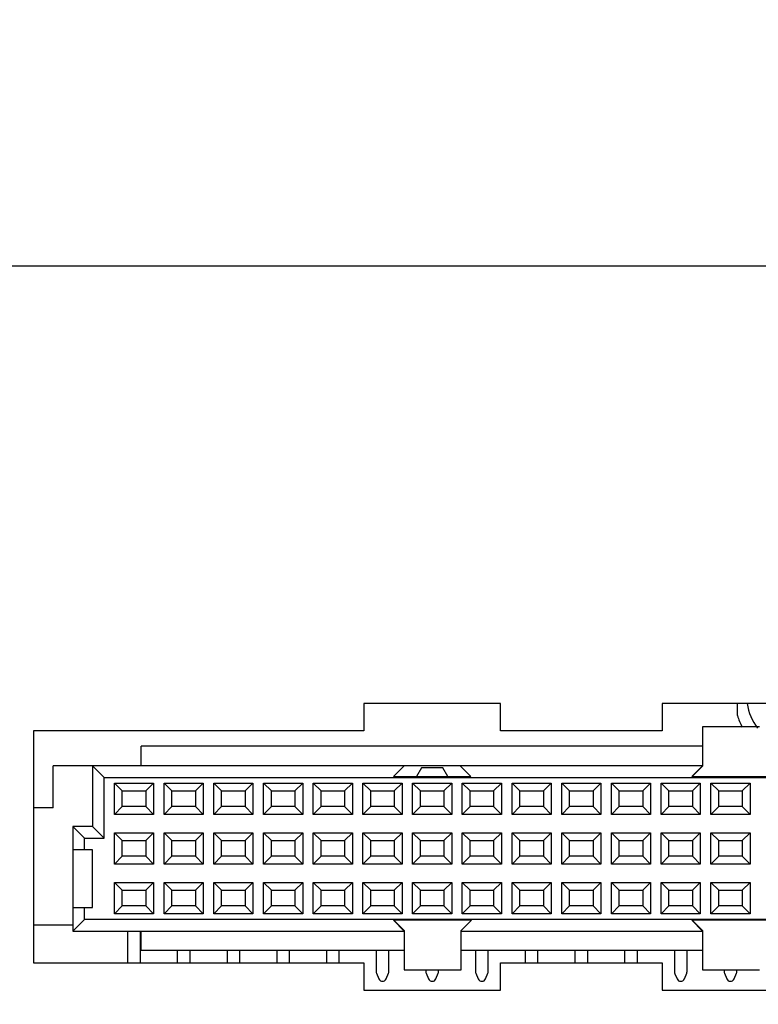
# Model space of a CAD drawing. Header units: inches. Extents: x 0 to 34, y 0 to 22.
# Tile 10 of 35: x 10.8 to 12.3, y 15.1 to 17.1. Entities that reach past the tile are written whole.
import ezdxf

# ---------------------------------------------------------------- set-up
doc = ezdxf.new("R2010")
doc.units = ezdxf.units.IN
doc.header["$LTSCALE"] = 1.87
doc.header["$MEASUREMENT"] = 0
doc.layers.get('0').update_dxf_attribs({"linetype": 'CONTINUOUS'})
doc.layers.add('02___PRT_ALL_AXES', color=7, linetype='CONTINUOUS')
doc.layers.add('DIMENSIONS', color=7, linetype='CONTINUOUS')
doc.styles.get("Standard").update_dxf_attribs({"font": 'txt', "width": 0.8})
doc.dimstyles.new('DIMSTYLE_2', dxfattribs={"dimtxt": 0.125, "dimasz": 0.18, "dimexe": 0.125, "dimexo": 0.0625, "dimgap": 0.03125, "dimtad": 0, "dimtih": 1, "dimtoh": 1, "dimdec": 3, "dimzin": 4, "dimdsep": 46, "dimtxsty": 'STANDARD', "dimblk": '_FILLED', "dimblk1": '_FILLED', "dimblk2": '_FILLED', "dimcen": 0.09, "dimadec": 0, "dimazin": 0, "dimtp": 0.001, "dimtm": 0.001, "dimtfac": 1, "dimtdec": 3, "dimtofl": 0, "dimtmove": 0, "dimatfit": 3, "dimldrblk": '_FILLED', "dimfxl": 1, "dimtolj": 1, "dimtzin": 4, "dimarcsym": 0})

# ---------------------------------------------------------------- blocks, each defined once
blk = doc.blocks.new('*D14')
at = {"layer": 'DIMENSIONS', "color": 2, "linetype": 'CONTINUOUS'}
blk.add_line((9.3482, 15.4123), (9.3482, 14.1538), dxfattribs=at)
at = {"layer": 'DIMENSIONS', "color": 2, "linetype": 'CONTINUOUS', "insert": (9.2857, 14.0913), "char_height": 0.125, "width": 1.525, "attachment_point": 3, "rotation": 90, "line_spacing_factor": 0.9}
blk.add_mtext('12.769{\\Ftxt.shx;\\W1.000000;\\H0.125000; }[324.33]', dxfattribs=at)
blk = doc.blocks.new('_FILLED')
at = {"color": 0, "linetype": 'BYBLOCK'}
blk.add_solid([(0, 0), (-1, 0.174), (-1, -0.174)], dxfattribs=at)
blk = doc.blocks.new('*D15')
at = {"layer": 'DIMENSIONS', "color": 2, "linetype": 'CONTINUOUS'}
blk.add_line((5.6172, 16.2188), (5.6172, 17.2588), dxfattribs=at)
at = {"layer": 'DIMENSIONS', "color": 2, "linetype": 'CONTINUOUS', "insert": (5.5547, 17.3213), "char_height": 0.125, "width": 1.425, "attachment_point": 1, "rotation": 90, "line_spacing_factor": 0.9}
blk.add_mtext('16.500{\\Ftxt.shx;\\W1.000000;\\H0.125000; }[419.1]', dxfattribs=at)
blk = doc.blocks.new('*D18')
at = {"layer": 'DIMENSIONS', "color": 2, "linetype": 'CONTINUOUS'}
blk.add_line((7.1172, 15.1936), (7.1172, 14.1538), dxfattribs=at)
at = {"layer": 'DIMENSIONS', "color": 2, "linetype": 'CONTINUOUS', "insert": (7.0547, 14.0913), "char_height": 0.125, "width": 1.225, "attachment_point": 3, "rotation": 90, "line_spacing_factor": 0.9}
blk.add_mtext('15.000{\\Ftxt.shx;\\W1.000000;\\H0.125000; }[381]', dxfattribs=at)

msp = doc.modelspace()

# ---------------------------------------------------------------- linework, layer by layer
at = {"color": 7, "linetype": 'CONTINUOUS'}
for p, q in [((3.3047, 16.5713), (21.9297, 16.5713)), ((11.5297, 15.6908), (11.5297, 15.6358)), ((11.8047, 15.6908), (11.5297, 15.6908)), ((11.8047, 15.6358), (11.8047, 15.6908)), ((12.1297, 15.6908), (12.1297, 15.6358)), ((12.4047, 15.6908), (12.1297, 15.6908)), ((12.2812, 15.6663), (12.2812, 15.6908)), ((12.2109, 15.6433), (12.2109, 15.5642)), ((12.3255, 15.6433), (12.2109, 15.6433)), ((10.8652, 15.6358), (10.8652, 15.1688)), ((11.5297, 15.6358), (10.8652, 15.6358)), ((12.1297, 15.6358), (11.8047, 15.6358)), ((11.0818, 15.5652), (11.0818, 15.6045)), ((12.2109, 15.6045), (11.0818, 15.6045)), ((10.9046, 15.4805), (10.9046, 15.5652)), ((12.2109, 15.5652), (10.9046, 15.5652)), ((10.9834, 15.5652), (10.9834, 15.4431)), ((10.9834, 15.5652), (11.007, 15.5416)), ((11.6109, 15.5652), (11.5893, 15.5435)), ((11.646, 15.5612), (11.6357, 15.5435)), ((11.6885, 15.5612), (11.646, 15.5612)), ((11.6987, 15.5435), (11.6885, 15.5612)), ((11.7452, 15.5435), (11.7235, 15.5652)), ((12.2109, 15.5652), (12.1893, 15.5435)), ((12.2109, 15.5642), (12.1902, 15.5435)), ((11.007, 15.4195), (11.007, 15.5416)), ((11.007, 15.5416), (14.2275, 15.5416)), ((11.5893, 15.5435), (11.7452, 15.5435)), ((12.1893, 15.5435), (12.3462, 15.5435)), ((11.0278, 15.4673), (11.0278, 15.5303)), ((11.0436, 15.5146), (11.0278, 15.5303)), ((11.0278, 15.5303), (11.1066, 15.5303)), ((11.0908, 15.5146), (11.1066, 15.5303)), ((11.1066, 15.5303), (11.1066, 15.4673)), ((11.1278, 15.4673), (11.1278, 15.5303)), ((11.1436, 15.5146), (11.1278, 15.5303)), ((11.1278, 15.5303), (11.2066, 15.5303)), ((11.1908, 15.5146), (11.2066, 15.5303)), ((11.2066, 15.5303), (11.2066, 15.4673)), ((11.2278, 15.4673), (11.2278, 15.5303)), ((11.2436, 15.5146), (11.2278, 15.5303)), ((11.2278, 15.5303), (11.3066, 15.5303)), ((11.2908, 15.5146), (11.3066, 15.5303)), ((11.3066, 15.5303), (11.3066, 15.4673)), ((11.3278, 15.4673), (11.3278, 15.5303)), ((11.3436, 15.5146), (11.3278, 15.5303)), ((11.3278, 15.5303), (11.4066, 15.5303)), ((11.3908, 15.5146), (11.4066, 15.5303)), ((11.4066, 15.5303), (11.4066, 15.4673)), ((11.4278, 15.4673), (11.4278, 15.5303)), ((11.4436, 15.5146), (11.4278, 15.5303)), ((11.4278, 15.5303), (11.5066, 15.5303)), ((11.4908, 15.5146), (11.5066, 15.5303)), ((11.5066, 15.5303), (11.5066, 15.4673)), ((11.5278, 15.4673), (11.5278, 15.5303)), ((11.5436, 15.5146), (11.5278, 15.5303)), ((11.5278, 15.5303), (11.6066, 15.5303)), ((11.5908, 15.5146), (11.6066, 15.5303)), ((11.6066, 15.5303), (11.6066, 15.4673)), ((11.6278, 15.4673), (11.6278, 15.5303)), ((11.6436, 15.5146), (11.6278, 15.5303)), ((11.6278, 15.5303), (11.7066, 15.5303)), ((11.6908, 15.5146), (11.7066, 15.5303)), ((11.7066, 15.5303), (11.7066, 15.4673)), ((11.7278, 15.4673), (11.7278, 15.5303)), ((11.7436, 15.5146), (11.7278, 15.5303)), ((11.7278, 15.5303), (11.8066, 15.5303)), ((11.7908, 15.5146), (11.8066, 15.5303)), ((11.8066, 15.5303), (11.8066, 15.4673)), ((11.8278, 15.4673), (11.8278, 15.5303)), ((11.8436, 15.5146), (11.8278, 15.5303)), ((11.8278, 15.5303), (11.9066, 15.5303)), ((11.8908, 15.5146), (11.9066, 15.5303)), ((11.9066, 15.5303), (11.9066, 15.4673)), ((11.9278, 15.4673), (11.9278, 15.5303)), ((11.9436, 15.5146), (11.9278, 15.5303)), ((11.9278, 15.5303), (12.0066, 15.5303)), ((11.9908, 15.5146), (12.0066, 15.5303)), ((12.0066, 15.5303), (12.0066, 15.4673)), ((12.0278, 15.4673), (12.0278, 15.5303)), ((12.0278, 15.5303), (12.1066, 15.5303)), ((12.0436, 15.5146), (12.0278, 15.5303)), ((12.0908, 15.5146), (12.1066, 15.5303)), ((12.1066, 15.5303), (12.1066, 15.4673)), ((12.1278, 15.4673), (12.1278, 15.5303)), ((12.1278, 15.5303), (12.2066, 15.5303)), ((12.1436, 15.5146), (12.1278, 15.5303)), ((12.1908, 15.5146), (12.2066, 15.5303)), ((12.2066, 15.5303), (12.2066, 15.4673)), ((12.2278, 15.4673), (12.2278, 15.5303)), ((12.2278, 15.5303), (12.3066, 15.5303)), ((12.2436, 15.5146), (12.2278, 15.5303)), ((12.2908, 15.5146), (12.3066, 15.5303)), ((12.3066, 15.5303), (12.3066, 15.4673)), ((11.0436, 15.4831), (11.0436, 15.5146)), ((11.0436, 15.5146), (11.0908, 15.5146)), ((11.0908, 15.5146), (11.0908, 15.4831)), ((11.1436, 15.4831), (11.1436, 15.5146)), ((11.1436, 15.5146), (11.1908, 15.5146)), ((11.1908, 15.5146), (11.1908, 15.4831)), ((11.2436, 15.4831), (11.2436, 15.5146)), ((11.2436, 15.5146), (11.2908, 15.5146)), ((11.2908, 15.5146), (11.2908, 15.4831)), ((11.3436, 15.4831), (11.3436, 15.5146)), ((11.3436, 15.5146), (11.3908, 15.5146)), ((11.3908, 15.5146), (11.3908, 15.4831)), ((11.4436, 15.4831), (11.4436, 15.5146)), ((11.4436, 15.5146), (11.4908, 15.5146)), ((11.4908, 15.5146), (11.4908, 15.4831)), ((11.5436, 15.4831), (11.5436, 15.5146)), ((11.5436, 15.5146), (11.5908, 15.5146)), ((11.5908, 15.5146), (11.5908, 15.4831)), ((11.6436, 15.4831), (11.6436, 15.5146)), ((11.6436, 15.5146), (11.6908, 15.5146)), ((11.6908, 15.5146), (11.6908, 15.4831)), ((11.7436, 15.4831), (11.7436, 15.5146)), ((11.7436, 15.5146), (11.7908, 15.5146)), ((11.7908, 15.5146), (11.7908, 15.4831)), ((11.8436, 15.4831), (11.8436, 15.5146)), ((11.8436, 15.5146), (11.8908, 15.5146)), ((11.8908, 15.5146), (11.8908, 15.4831)), ((11.9436, 15.4831), (11.9436, 15.5146)), ((11.9436, 15.5146), (11.9908, 15.5146)), ((11.9908, 15.5146), (11.9908, 15.4831)), ((12.0436, 15.4831), (12.0436, 15.5146)), ((12.0436, 15.5146), (12.0908, 15.5146)), ((12.0908, 15.5146), (12.0908, 15.4831)), ((12.1436, 15.4831), (12.1436, 15.5146)), ((12.1436, 15.5146), (12.1908, 15.5146)), ((12.1908, 15.5146), (12.1908, 15.4831)), ((12.2436, 15.4831), (12.2436, 15.5146)), ((12.2436, 15.5146), (12.2908, 15.5146)), ((12.2908, 15.5146), (12.2908, 15.4831)), ((10.9046, 15.4805), (10.8652, 15.4805)), ((11.0436, 15.4831), (11.0278, 15.4673)), ((11.0908, 15.4831), (11.0436, 15.4831)), ((11.0908, 15.4831), (11.1066, 15.4673)), ((11.1436, 15.4831), (11.1278, 15.4673)), ((11.1908, 15.4831), (11.1436, 15.4831)), ((11.1908, 15.4831), (11.2066, 15.4673)), ((11.2436, 15.4831), (11.2278, 15.4673)), ((11.2908, 15.4831), (11.2436, 15.4831)), ((11.2908, 15.4831), (11.3066, 15.4673)), ((11.3436, 15.4831), (11.3278, 15.4673)), ((11.3908, 15.4831), (11.3436, 15.4831)), ((11.3908, 15.4831), (11.4066, 15.4673)), ((11.4436, 15.4831), (11.4278, 15.4673)), ((11.4908, 15.4831), (11.4436, 15.4831)), ((11.4908, 15.4831), (11.5066, 15.4673)), ((11.5436, 15.4831), (11.5278, 15.4673)), ((11.5908, 15.4831), (11.5436, 15.4831)), ((11.5908, 15.4831), (11.6066, 15.4673)), ((11.6436, 15.4831), (11.6278, 15.4673)), ((11.6908, 15.4831), (11.6436, 15.4831)), ((11.6908, 15.4831), (11.7066, 15.4673)), ((11.7436, 15.4831), (11.7278, 15.4673)), ((11.7908, 15.4831), (11.7436, 15.4831)), ((11.7908, 15.4831), (11.8066, 15.4673)), ((11.8436, 15.4831), (11.8278, 15.4673)), ((11.8908, 15.4831), (11.8436, 15.4831)), ((11.8908, 15.4831), (11.9066, 15.4673)), ((11.9436, 15.4831), (11.9278, 15.4673)), ((11.9908, 15.4831), (11.9436, 15.4831)), ((11.9908, 15.4831), (12.0066, 15.4673)), ((12.0436, 15.4831), (12.0278, 15.4673)), ((12.0908, 15.4831), (12.0436, 15.4831)), ((12.0908, 15.4831), (12.1066, 15.4673)), ((12.1436, 15.4831), (12.1278, 15.4673)), ((12.1908, 15.4831), (12.1436, 15.4831)), ((12.1908, 15.4831), (12.2066, 15.4673)), ((12.2436, 15.4831), (12.2278, 15.4673)), ((12.2908, 15.4831), (12.2436, 15.4831)), ((12.2908, 15.4831), (12.3066, 15.4673)), ((11.1066, 15.4673), (11.0278, 15.4673)), ((11.2066, 15.4673), (11.1278, 15.4673)), ((11.3066, 15.4673), (11.2278, 15.4673)), ((11.4066, 15.4673), (11.3278, 15.4673)), ((11.5066, 15.4673), (11.4278, 15.4673)), ((11.6066, 15.4673), (11.5278, 15.4673)), ((11.7066, 15.4673), (11.6278, 15.4673)), ((11.8066, 15.4673), (11.7278, 15.4673)), ((11.9066, 15.4673), (11.8278, 15.4673)), ((12.0066, 15.4673), (11.9278, 15.4673)), ((12.1066, 15.4673), (12.0278, 15.4673)), ((12.2066, 15.4673), (12.1278, 15.4673)), ((12.3066, 15.4673), (12.2278, 15.4673)), ((10.944, 15.4431), (10.944, 15.2325)), ((10.944, 15.4431), (10.9676, 15.4195)), ((10.9834, 15.4431), (10.944, 15.4431)), ((10.9834, 15.4431), (11.007, 15.4195)), ((11.0278, 15.3673), (11.0278, 15.4303)), ((11.0436, 15.4146), (11.0278, 15.4303)), ((11.0278, 15.4303), (11.1066, 15.4303)), ((11.0908, 15.4146), (11.1066, 15.4303)), ((11.1066, 15.4303), (11.1066, 15.3673)), ((11.1278, 15.3673), (11.1278, 15.4303)), ((11.1436, 15.4146), (11.1278, 15.4303)), ((11.1278, 15.4303), (11.2066, 15.4303)), ((11.1908, 15.4146), (11.2066, 15.4303)), ((11.2066, 15.4303), (11.2066, 15.3673)), ((11.2278, 15.3673), (11.2278, 15.4303)), ((11.2436, 15.4146), (11.2278, 15.4303)), ((11.2278, 15.4303), (11.3066, 15.4303)), ((11.2908, 15.4146), (11.3066, 15.4303)), ((11.3066, 15.4303), (11.3066, 15.3673)), ((11.3278, 15.3673), (11.3278, 15.4303)), ((11.3436, 15.4146), (11.3278, 15.4303)), ((11.3278, 15.4303), (11.4066, 15.4303)), ((11.3908, 15.4146), (11.4066, 15.4303)), ((11.4066, 15.4303), (11.4066, 15.3673)), ((11.4278, 15.3673), (11.4278, 15.4303)), ((11.4436, 15.4146), (11.4278, 15.4303)), ((11.4278, 15.4303), (11.5066, 15.4303)), ((11.4908, 15.4146), (11.5066, 15.4303)), ((11.5066, 15.4303), (11.5066, 15.3673)), ((11.5278, 15.3673), (11.5278, 15.4303)), ((11.5436, 15.4146), (11.5278, 15.4303)), ((11.5278, 15.4303), (11.6066, 15.4303)), ((11.5908, 15.4146), (11.6066, 15.4303)), ((11.6066, 15.4303), (11.6066, 15.3673)), ((11.6278, 15.3673), (11.6278, 15.4303)), ((11.6436, 15.4146), (11.6278, 15.4303)), ((11.6278, 15.4303), (11.7066, 15.4303)), ((11.6908, 15.4146), (11.7066, 15.4303)), ((11.7066, 15.4303), (11.7066, 15.3673)), ((11.7278, 15.3673), (11.7278, 15.4303)), ((11.7436, 15.4146), (11.7278, 15.4303)), ((11.7278, 15.4303), (11.8066, 15.4303)), ((11.7908, 15.4146), (11.8066, 15.4303)), ((11.8066, 15.4303), (11.8066, 15.3673)), ((11.8278, 15.3673), (11.8278, 15.4303)), ((11.8436, 15.4146), (11.8278, 15.4303)), ((11.8278, 15.4303), (11.9066, 15.4303)), ((11.8908, 15.4146), (11.9066, 15.4303)), ((11.9066, 15.4303), (11.9066, 15.3673)), ((11.9278, 15.3673), (11.9278, 15.4303)), ((11.9436, 15.4146), (11.9278, 15.4303)), ((11.9278, 15.4303), (12.0066, 15.4303)), ((11.9908, 15.4146), (12.0066, 15.4303)), ((12.0066, 15.4303), (12.0066, 15.3673)), ((12.0278, 15.3673), (12.0278, 15.4303)), ((12.0436, 15.4146), (12.0278, 15.4303)), ((12.0278, 15.4303), (12.1066, 15.4303)), ((12.0908, 15.4146), (12.1066, 15.4303)), ((12.1066, 15.4303), (12.1066, 15.3673)), ((12.1278, 15.3673), (12.1278, 15.4303)), ((12.1278, 15.4303), (12.2066, 15.4303)), ((12.1436, 15.4146), (12.1278, 15.4303)), ((12.1908, 15.4146), (12.2066, 15.4303)), ((12.2066, 15.4303), (12.2066, 15.3673)), ((12.2278, 15.3673), (12.2278, 15.4303)), ((12.2278, 15.4303), (12.3066, 15.4303)), ((12.2436, 15.4146), (12.2278, 15.4303)), ((12.2908, 15.4146), (12.3066, 15.4303)), ((12.3066, 15.4303), (12.3066, 15.3673)), ((10.9676, 15.3959), (10.9676, 15.4195)), ((10.9676, 15.4195), (11.007, 15.4195)), ((11.0436, 15.3831), (11.0436, 15.4146)), ((11.0436, 15.4146), (11.0908, 15.4146)), ((11.0908, 15.4146), (11.0908, 15.3831)), ((11.1436, 15.3831), (11.1436, 15.4146)), ((11.1436, 15.4146), (11.1908, 15.4146)), ((11.1908, 15.4146), (11.1908, 15.3831)), ((11.2436, 15.3831), (11.2436, 15.4146)), ((11.2436, 15.4146), (11.2908, 15.4146)), ((11.2908, 15.4146), (11.2908, 15.3831)), ((11.3436, 15.3831), (11.3436, 15.4146)), ((11.3436, 15.4146), (11.3908, 15.4146)), ((11.3908, 15.4146), (11.3908, 15.3831)), ((11.4436, 15.3831), (11.4436, 15.4146)), ((11.4436, 15.4146), (11.4908, 15.4146)), ((11.4908, 15.4146), (11.4908, 15.3831)), ((11.5436, 15.3831), (11.5436, 15.4146)), ((11.5436, 15.4146), (11.5908, 15.4146)), ((11.5908, 15.4146), (11.5908, 15.3831)), ((11.6436, 15.3831), (11.6436, 15.4146)), ((11.6436, 15.4146), (11.6908, 15.4146)), ((11.6908, 15.4146), (11.6908, 15.3831)), ((11.7436, 15.3831), (11.7436, 15.4146)), ((11.7436, 15.4146), (11.7908, 15.4146)), ((11.7908, 15.4146), (11.7908, 15.3831)), ((11.8436, 15.3831), (11.8436, 15.4146)), ((11.8436, 15.4146), (11.8908, 15.4146)), ((11.8908, 15.4146), (11.8908, 15.3831)), ((11.9436, 15.3831), (11.9436, 15.4146)), ((11.9436, 15.4146), (11.9908, 15.4146)), ((11.9908, 15.4146), (11.9908, 15.3831)), ((12.0436, 15.3831), (12.0436, 15.4146)), ((12.0436, 15.4146), (12.0908, 15.4146)), ((12.0908, 15.4146), (12.0908, 15.3831)), ((12.1436, 15.3831), (12.1436, 15.4146)), ((12.1436, 15.4146), (12.1908, 15.4146)), ((12.1908, 15.4146), (12.1908, 15.3831)), ((12.2436, 15.3831), (12.2436, 15.4146)), ((12.2436, 15.4146), (12.2908, 15.4146)), ((12.2908, 15.4146), (12.2908, 15.3831)), ((10.9834, 15.3959), (10.944, 15.3959)), ((10.9834, 15.2797), (10.9834, 15.3959)), ((11.0436, 15.3831), (11.0278, 15.3673)), ((11.0908, 15.3831), (11.0436, 15.3831)), ((11.0908, 15.3831), (11.1066, 15.3673)), ((11.1436, 15.3831), (11.1278, 15.3673)), ((11.1908, 15.3831), (11.1436, 15.3831)), ((11.1908, 15.3831), (11.2066, 15.3673)), ((11.2436, 15.3831), (11.2278, 15.3673)), ((11.2908, 15.3831), (11.2436, 15.3831)), ((11.2908, 15.3831), (11.3066, 15.3673)), ((11.3436, 15.3831), (11.3278, 15.3673)), ((11.3908, 15.3831), (11.3436, 15.3831)), ((11.3908, 15.3831), (11.4066, 15.3673)), ((11.4436, 15.3831), (11.4278, 15.3673)), ((11.4908, 15.3831), (11.4436, 15.3831)), ((11.4908, 15.3831), (11.5066, 15.3673)), ((11.5436, 15.3831), (11.5278, 15.3673)), ((11.5908, 15.3831), (11.5436, 15.3831)), ((11.5908, 15.3831), (11.6066, 15.3673)), ((11.6436, 15.3831), (11.6278, 15.3673)), ((11.6908, 15.3831), (11.6436, 15.3831)), ((11.6908, 15.3831), (11.7066, 15.3673)), ((11.7436, 15.3831), (11.7278, 15.3673)), ((11.7908, 15.3831), (11.7436, 15.3831)), ((11.7908, 15.3831), (11.8066, 15.3673)), ((11.8436, 15.3831), (11.8278, 15.3673)), ((11.8908, 15.3831), (11.8436, 15.3831)), ((11.8908, 15.3831), (11.9066, 15.3673)), ((11.9436, 15.3831), (11.9278, 15.3673)), ((11.9908, 15.3831), (11.9436, 15.3831)), ((11.9908, 15.3831), (12.0066, 15.3673)), ((12.0436, 15.3831), (12.0278, 15.3673)), ((12.0908, 15.3831), (12.0436, 15.3831)), ((12.0908, 15.3831), (12.1066, 15.3673)), ((12.1436, 15.3831), (12.1278, 15.3673)), ((12.1908, 15.3831), (12.1436, 15.3831)), ((12.1908, 15.3831), (12.2066, 15.3673)), ((12.2436, 15.3831), (12.2278, 15.3673)), ((12.2908, 15.3831), (12.2436, 15.3831)), ((12.2908, 15.3831), (12.3066, 15.3673)), ((11.1066, 15.3673), (11.0278, 15.3673)), ((11.2066, 15.3673), (11.1278, 15.3673)), ((11.3066, 15.3673), (11.2278, 15.3673)), ((11.4066, 15.3673), (11.3278, 15.3673)), ((11.5066, 15.3673), (11.4278, 15.3673)), ((11.6066, 15.3673), (11.5278, 15.3673)), ((11.7066, 15.3673), (11.6278, 15.3673)), ((11.8066, 15.3673), (11.7278, 15.3673)), ((11.9066, 15.3673), (11.8278, 15.3673)), ((12.0066, 15.3673), (11.9278, 15.3673)), ((12.1066, 15.3673), (12.0278, 15.3673)), ((12.2066, 15.3673), (12.1278, 15.3673)), ((12.3066, 15.3673), (12.2278, 15.3673)), ((11.0278, 15.2673), (11.0278, 15.3303)), ((11.0436, 15.3146), (11.0278, 15.3303)), ((11.0278, 15.3303), (11.1066, 15.3303)), ((11.0908, 15.3146), (11.1066, 15.3303)), ((11.1066, 15.3303), (11.1066, 15.2673)), ((11.1278, 15.2673), (11.1278, 15.3303)), ((11.1436, 15.3146), (11.1278, 15.3303)), ((11.1278, 15.3303), (11.2066, 15.3303)), ((11.1908, 15.3146), (11.2066, 15.3303)), ((11.2066, 15.3303), (11.2066, 15.2673)), ((11.2278, 15.2673), (11.2278, 15.3303)), ((11.2436, 15.3146), (11.2278, 15.3303)), ((11.2278, 15.3303), (11.3066, 15.3303)), ((11.2908, 15.3146), (11.3066, 15.3303)), ((11.3066, 15.3303), (11.3066, 15.2673)), ((11.3278, 15.2673), (11.3278, 15.3303)), ((11.3436, 15.3146), (11.3278, 15.3303)), ((11.3278, 15.3303), (11.4066, 15.3303)), ((11.3908, 15.3146), (11.4066, 15.3303)), ((11.4066, 15.3303), (11.4066, 15.2673)), ((11.4278, 15.2673), (11.4278, 15.3303)), ((11.4436, 15.3146), (11.4278, 15.3303)), ((11.4278, 15.3303), (11.5066, 15.3303)), ((11.4908, 15.3146), (11.5066, 15.3303)), ((11.5066, 15.3303), (11.5066, 15.2673)), ((11.5278, 15.2673), (11.5278, 15.3303)), ((11.5436, 15.3146), (11.5278, 15.3303)), ((11.5278, 15.3303), (11.6066, 15.3303)), ((11.5908, 15.3146), (11.6066, 15.3303)), ((11.6066, 15.3303), (11.6066, 15.2673)), ((11.6278, 15.2673), (11.6278, 15.3303)), ((11.6436, 15.3146), (11.6278, 15.3303)), ((11.6278, 15.3303), (11.7066, 15.3303)), ((11.6908, 15.3146), (11.7066, 15.3303)), ((11.7066, 15.3303), (11.7066, 15.2673)), ((11.7278, 15.2673), (11.7278, 15.3303)), ((11.7436, 15.3146), (11.7278, 15.3303)), ((11.7278, 15.3303), (11.8066, 15.3303)), ((11.7908, 15.3146), (11.8066, 15.3303)), ((11.8066, 15.3303), (11.8066, 15.2673)), ((11.8278, 15.2673), (11.8278, 15.3303)), ((11.8436, 15.3146), (11.8278, 15.3303)), ((11.8278, 15.3303), (11.9066, 15.3303)), ((11.8908, 15.3146), (11.9066, 15.3303)), ((11.9066, 15.3303), (11.9066, 15.2673)), ((11.9278, 15.2673), (11.9278, 15.3303)), ((11.9436, 15.3146), (11.9278, 15.3303)), ((11.9278, 15.3303), (12.0066, 15.3303)), ((11.9908, 15.3146), (12.0066, 15.3303)), ((12.0066, 15.3303), (12.0066, 15.2673)), ((12.0278, 15.2673), (12.0278, 15.3303)), ((12.0436, 15.3146), (12.0278, 15.3303)), ((12.0278, 15.3303), (12.1066, 15.3303)), ((12.0908, 15.3146), (12.1066, 15.3303)), ((12.1066, 15.3303), (12.1066, 15.2673)), ((12.1436, 15.3146), (12.1278, 15.3303)), ((12.1278, 15.2673), (12.1278, 15.3303)), ((12.1278, 15.3303), (12.2066, 15.3303)), ((12.1908, 15.3146), (12.2066, 15.3303)), ((12.2066, 15.3303), (12.2066, 15.2673)), ((12.2278, 15.2673), (12.2278, 15.3303)), ((12.2278, 15.3303), (12.3066, 15.3303)), ((12.2436, 15.3146), (12.2278, 15.3303)), ((12.2908, 15.3146), (12.3066, 15.3303)), ((12.3066, 15.3303), (12.3066, 15.2673)), ((11.0436, 15.2831), (11.0436, 15.3146)), ((11.0436, 15.3146), (11.0908, 15.3146)), ((11.0908, 15.3146), (11.0908, 15.2831)), ((11.1436, 15.2831), (11.1436, 15.3146)), ((11.1436, 15.3146), (11.1908, 15.3146)), ((11.1908, 15.3146), (11.1908, 15.2831)), ((11.2436, 15.2831), (11.2436, 15.3146)), ((11.2436, 15.3146), (11.2908, 15.3146)), ((11.2908, 15.3146), (11.2908, 15.2831)), ((11.3436, 15.2831), (11.3436, 15.3146)), ((11.3436, 15.3146), (11.3908, 15.3146)), ((11.3908, 15.3146), (11.3908, 15.2831)), ((11.4436, 15.2831), (11.4436, 15.3146)), ((11.4436, 15.3146), (11.4908, 15.3146)), ((11.4908, 15.3146), (11.4908, 15.2831)), ((11.5436, 15.2831), (11.5436, 15.3146)), ((11.5436, 15.3146), (11.5908, 15.3146)), ((11.5908, 15.3146), (11.5908, 15.2831)), ((11.6436, 15.2831), (11.6436, 15.3146)), ((11.6436, 15.3146), (11.6908, 15.3146)), ((11.6908, 15.3146), (11.6908, 15.2831)), ((11.7436, 15.2831), (11.7436, 15.3146)), ((11.7436, 15.3146), (11.7908, 15.3146)), ((11.7908, 15.3146), (11.7908, 15.2831)), ((11.8436, 15.2831), (11.8436, 15.3146)), ((11.8436, 15.3146), (11.8908, 15.3146)), ((11.8908, 15.3146), (11.8908, 15.2831)), ((11.9436, 15.2831), (11.9436, 15.3146)), ((11.9436, 15.3146), (11.9908, 15.3146)), ((11.9908, 15.3146), (11.9908, 15.2831)), ((12.0436, 15.2831), (12.0436, 15.3146)), ((12.0436, 15.3146), (12.0908, 15.3146)), ((12.0908, 15.3146), (12.0908, 15.2831)), ((12.1436, 15.2831), (12.1436, 15.3146)), ((12.1436, 15.3146), (12.1908, 15.3146)), ((12.1908, 15.3146), (12.1908, 15.2831)), ((12.2436, 15.2831), (12.2436, 15.3146)), ((12.2436, 15.3146), (12.2908, 15.3146)), ((12.2908, 15.3146), (12.2908, 15.2831)), ((11.0436, 15.2831), (11.0278, 15.2673)), ((11.0908, 15.2831), (11.0436, 15.2831)), ((11.0908, 15.2831), (11.1066, 15.2673)), ((11.1436, 15.2831), (11.1278, 15.2673)), ((11.1908, 15.2831), (11.1436, 15.2831)), ((11.1908, 15.2831), (11.2066, 15.2673)), ((11.2436, 15.2831), (11.2278, 15.2673)), ((11.2908, 15.2831), (11.2436, 15.2831)), ((11.2908, 15.2831), (11.3066, 15.2673)), ((11.3436, 15.2831), (11.3278, 15.2673)), ((11.3908, 15.2831), (11.3436, 15.2831)), ((11.3908, 15.2831), (11.4066, 15.2673)), ((11.4436, 15.2831), (11.4278, 15.2673)), ((11.4908, 15.2831), (11.4436, 15.2831)), ((11.4908, 15.2831), (11.5066, 15.2673)), ((11.5436, 15.2831), (11.5278, 15.2673)), ((11.5908, 15.2831), (11.5436, 15.2831)), ((11.5908, 15.2831), (11.6066, 15.2673)), ((11.6436, 15.2831), (11.6278, 15.2673)), ((11.6908, 15.2831), (11.6436, 15.2831)), ((11.6908, 15.2831), (11.7066, 15.2673)), ((11.7436, 15.2831), (11.7278, 15.2673)), ((11.7908, 15.2831), (11.7436, 15.2831)), ((11.7908, 15.2831), (11.8066, 15.2673)), ((11.8436, 15.2831), (11.8278, 15.2673)), ((11.8908, 15.2831), (11.8436, 15.2831)), ((11.8908, 15.2831), (11.9066, 15.2673)), ((11.9436, 15.2831), (11.9278, 15.2673)), ((11.9908, 15.2831), (11.9436, 15.2831)), ((11.9908, 15.2831), (12.0066, 15.2673)), ((12.0436, 15.2831), (12.0278, 15.2673)), ((12.0908, 15.2831), (12.0436, 15.2831)), ((12.0908, 15.2831), (12.1066, 15.2673)), ((12.1436, 15.2831), (12.1278, 15.2673)), ((12.1908, 15.2831), (12.1436, 15.2831)), ((12.1908, 15.2831), (12.2066, 15.2673)), ((12.2436, 15.2831), (12.2278, 15.2673)), ((12.2908, 15.2831), (12.2436, 15.2831)), ((12.2908, 15.2831), (12.3066, 15.2673)), ((10.944, 15.2797), (10.9834, 15.2797)), ((10.9676, 15.2561), (10.9676, 15.2797)), ((11.1066, 15.2673), (11.0278, 15.2673)), ((11.2066, 15.2673), (11.1278, 15.2673)), ((11.3066, 15.2673), (11.2278, 15.2673)), ((11.4066, 15.2673), (11.3278, 15.2673)), ((11.5066, 15.2673), (11.4278, 15.2673)), ((11.6066, 15.2673), (11.5278, 15.2673)), ((11.7066, 15.2673), (11.6278, 15.2673)), ((11.8066, 15.2673), (11.7278, 15.2673)), ((11.9066, 15.2673), (11.8278, 15.2673)), ((12.0066, 15.2673), (11.9278, 15.2673)), ((12.1066, 15.2673), (12.0278, 15.2673)), ((12.2066, 15.2673), (12.1278, 15.2673)), ((12.3066, 15.2673), (12.2278, 15.2673)), ((10.944, 15.2443), (10.8652, 15.2443)), ((10.9676, 15.2561), (10.944, 15.2325)), ((14.2668, 15.2561), (10.9676, 15.2561)), ((11.5893, 15.2542), (11.6109, 15.2325)), ((11.7462, 15.2542), (11.5893, 15.2542)), ((11.5902, 15.2542), (11.6109, 15.2335)), ((11.7255, 15.2335), (11.7462, 15.2542)), ((12.1893, 15.2542), (12.2109, 15.2325)), ((12.3462, 15.2542), (12.1893, 15.2542)), ((12.1902, 15.2542), (12.2109, 15.2335)), ((10.944, 15.2325), (11.6109, 15.2325)), ((11.0544, 15.2325), (11.0544, 15.1688)), ((11.08, 15.1688), (11.08, 15.2325)), ((11.0818, 15.1931), (11.0818, 15.2325)), ((11.6109, 15.2335), (11.6109, 15.1543)), ((11.7255, 15.1543), (11.7255, 15.2335)), ((11.7255, 15.2325), (12.2109, 15.2325)), ((12.2109, 15.2335), (12.2109, 15.1543)), ((11.6109, 15.1931), (11.0818, 15.1931)), ((11.1544, 15.1931), (11.1544, 15.1688)), ((11.18, 15.1688), (11.18, 15.1931)), ((11.2544, 15.1931), (11.2544, 15.1688)), ((11.28, 15.1688), (11.28, 15.1931)), ((11.3544, 15.1931), (11.3544, 15.1688)), ((11.38, 15.1688), (11.38, 15.1931)), ((11.4544, 15.1931), (11.4544, 15.1688)), ((11.48, 15.1688), (11.48, 15.1931)), ((11.5544, 15.1931), (11.5544, 15.1508)), ((11.58, 15.1508), (11.58, 15.1931)), ((12.2109, 15.1931), (11.7255, 15.1931)), ((11.7544, 15.1931), (11.7544, 15.1508)), ((11.78, 15.1508), (11.78, 15.1931)), ((11.8544, 15.1931), (11.8544, 15.1688)), ((11.88, 15.1688), (11.88, 15.1931)), ((11.9544, 15.1931), (11.9544, 15.1688)), ((11.98, 15.1688), (11.98, 15.1931)), ((12.0544, 15.1931), (12.0544, 15.1688)), ((12.08, 15.1688), (12.08, 15.1931)), ((12.1544, 15.1931), (12.1544, 15.1508)), ((12.18, 15.1508), (12.18, 15.1931)), ((10.8652, 15.1688), (11.5297, 15.1688)), ((11.5297, 15.1688), (11.5297, 15.1138)), ((11.8047, 15.1138), (11.8047, 15.1688)), ((11.8047, 15.1688), (12.1297, 15.1688)), ((12.1297, 15.1688), (12.1297, 15.1138)), ((11.555, 15.1477), (11.56, 15.1361)), ((11.5745, 15.1361), (11.5794, 15.1477)), ((11.6109, 15.1543), (11.7255, 15.1543)), ((11.6544, 15.1543), (11.6544, 15.1508)), ((11.655, 15.1477), (11.66, 15.1361)), ((11.6745, 15.1361), (11.6794, 15.1477)), ((11.68, 15.1508), (11.68, 15.1543)), ((11.755, 15.1477), (11.76, 15.1361)), ((11.7745, 15.1361), (11.7794, 15.1477)), ((12.155, 15.1477), (12.16, 15.1361)), ((12.1745, 15.1361), (12.1794, 15.1477)), ((12.2109, 15.1543), (12.3255, 15.1543)), ((12.2544, 15.1543), (12.2544, 15.1508)), ((12.255, 15.1477), (12.26, 15.1361)), ((12.2745, 15.1361), (12.2794, 15.1477)), ((12.28, 15.1508), (12.28, 15.1543)), ((11.5297, 15.1138), (11.8047, 15.1138)), ((12.1297, 15.1138), (12.4047, 15.1138))]:
    msp.add_line(p, q, dxfattribs=at)
for centre, radius, start, end in [((12.4062, 15.7063), 0.1313, 197.7528, 208.7498), ((11.5623, 15.1508), 0.00787, 180, 203), ((11.5721, 15.1508), 0.00787, 337, 360), ((11.6623, 15.1508), 0.00787, 180, 203), ((11.6721, 15.1508), 0.00787, 337, 360), ((11.7623, 15.1508), 0.00787, 180, 203), ((11.7721, 15.1508), 0.00787, 337, 360), ((12.1623, 15.1508), 0.00787, 180, 203), ((12.1721, 15.1508), 0.00787, 337, 360), ((12.2623, 15.1508), 0.00787, 180, 203), ((12.2721, 15.1508), 0.00787, 337, 360), ((11.5672, 15.1392), 0.00787, 203, 337), ((11.6672, 15.1392), 0.00787, 203, 337), ((11.7672, 15.1392), 0.00787, 203, 337), ((12.1672, 15.1392), 0.00787, 203, 337), ((12.2672, 15.1392), 0.00787, 203, 337)]:
    msp.add_arc(centre, radius, start, end, dxfattribs=at)
at = {"layer": '02___PRT_ALL_AXES', "color": 7, "linetype": 'CONTINUOUS'}
msp.add_arc((12.4062, 15.7063), 0.1065, 188.6642, 217.6996, dxfattribs=at)

# ---------------------------------------------------------------- dimensions: what is measured, and where the dimension line sits
at = {"layer": 'DIMENSIONS', "color": 2, "linetype": 'CONTINUOUS'}
for feature_location, offset, origin, picture, middle in [((5.6172, 16.2188), (0, 1.04), (22.1172, 15.9919), '*D15', (5.6172, 18.0338)), ((9.3482, 15.4123), (0, -1.2585), (22.1172, 15.4748), '*D14', (9.3482, 13.3288)), ((7.1172, 15.1936), (0, -1.0398), (22.1172, 15.2561), '*D18', (7.1172, 13.4788))]:
    dim = msp.add_ordinate_dim(feature_location=feature_location, offset=offset, dtype=1, origin=origin, dimstyle='DIMSTYLE_2', dxfattribs=at)
    dim.commit()
    dim.dimension.update_dxf_attribs({"geometry": picture, "text_midpoint": middle})

doc.saveas('drawing.dxf')
